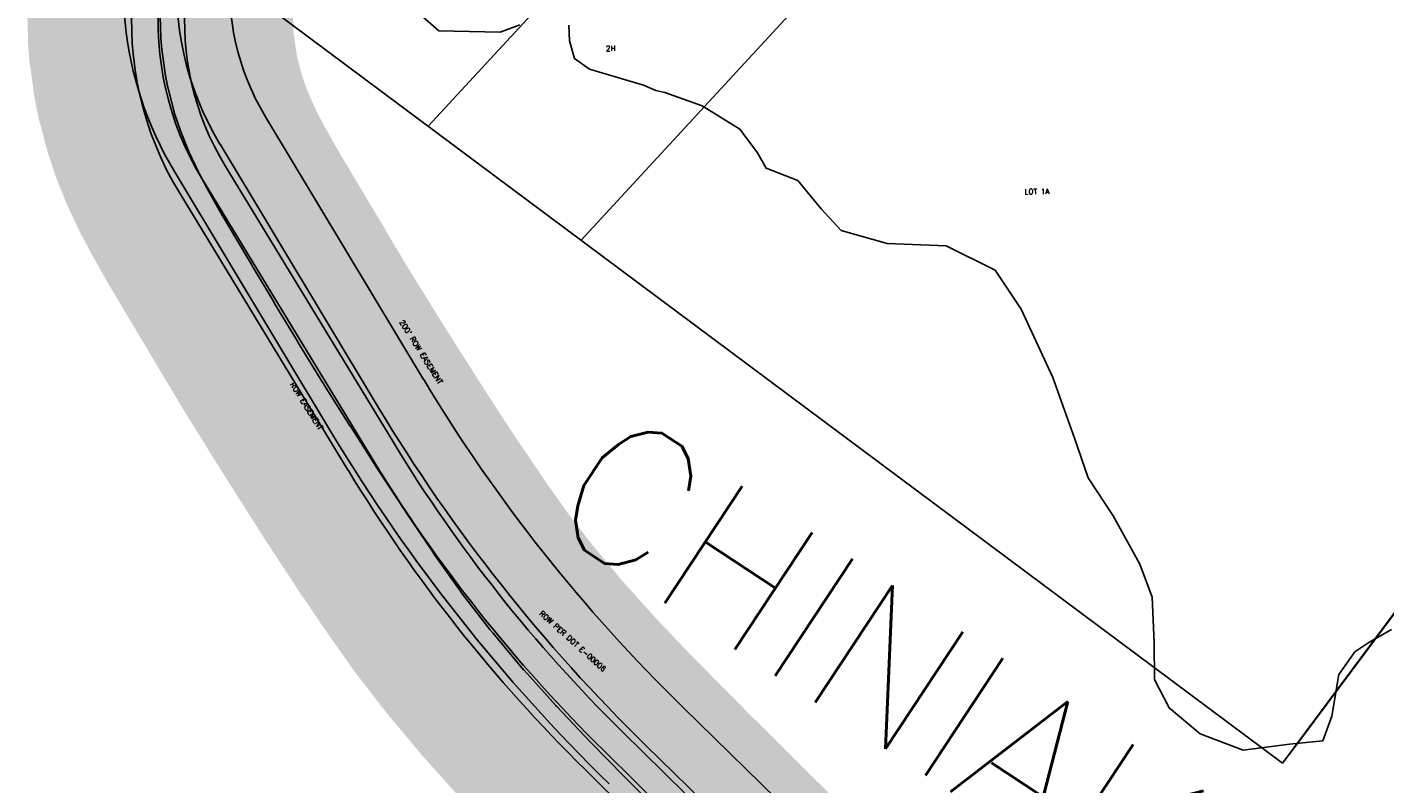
# Model space of a CAD drawing. Header units: feet. Extents: x 18803 to 104580, y -6601 to 116448.
# Tile 22 of 95: x 36269 to 38826, y 75412 to 76837. Entities that reach past the tile are written whole.
import ezdxf

# ---------------------------------------------------------------- set-up
doc = ezdxf.new("R2010")
doc.units = ezdxf.units.FT
doc.header["$LTSCALE"] = 100
doc.header["$MEASUREMENT"] = 0
for name, color, linetype in [('ELPC BOLD TITLE SHEET', 3, 'Continuous'), ('ELPC-XIST', 6, 'Continuous'), ('ELRP', 252, 'Continuous'), ('ETRP', 3, 'Continuous'), ('ETTS-STREAM AND ROAD NAMES', 3, 'Continuous'), ('SL-VICINITY MAP', 2, 'Continuous')]:
    doc.layers.add(name, color=color, linetype=linetype)
doc.styles.add('L100', font='simplex.shx', dxfattribs={"height": 10})
doc.styles.add('L2640', font='simplex.shx', dxfattribs={"height": 264})

msp = doc.modelspace()

# ---------------------------------------------------------------- linework, layer by layer
at = {"layer": 'ELPC BOLD TITLE SHEET', "const_width": 500}
msp.add_lwpolyline([(37666.4, 75157.1), (37647.3, 75175.1), (37647.1, 75175.2), (37602.2, 75218.3), (37581.1, 75238.9), (37580.9, 75239.1), (37535.2, 75284.5), (37535.1, 75284.5), (37516.8, 75302.7), (37516.7, 75302.8), (37466.5, 75352.9), (37466.5, 75352.9), (37454.3, 75365), (37454.2, 75365.1), (37398.9, 75420.7), (37393.6, 75426.1), (37393.6, 75426.1), (37330.8, 75489.9), (37329.6, 75491.2), (37329.4, 75491.4), (37266.5, 75557.7), (37266.2, 75558), (37264.7, 75559.7), (37205.1, 75626.2), (37204.9, 75626.5), (37201.1, 75630.8), (37146, 75696.5), (37145.7, 75696.8), (37140.9, 75702.7), (37089.3, 75769.4), (37088.8, 75770), (37085.3, 75774.8), (37035.5, 75845.4), (37035.4, 75845.6), (37033.2, 75848.9), (36982.9, 75923.2), (36982.8, 75923.3), (36981.2, 75925.8), (36930.3, 76003.3), (36930.2, 76003.5), (36929, 76005.3), (36878.2, 76085.2), (36877.9, 76085.6), (36877.9, 76085.6), (36829.5, 76162.3), (36826.6, 76167), (36826.5, 76167.2), (36782.4, 76238.5), (36782.3, 76238.6), (36778.5, 76244.8), (36778.2, 76245.2), (36737.3, 76313.2), (36731.9, 76322.5), (36693.2, 76387.5), (36693.2, 76387.6), (36685.6, 76400.3), (36685.6, 76400.3), (36685.6, 76400.3), (36648.6, 76462.3), (36637.6, 76480.8), (36637.3, 76481.4), (36607.6, 76534.1), (36593.4, 76560.8), (36592.6, 76562.3), (36573.9, 76602.1), (36558.2, 76641.4), (36557.5, 76643.4), (36547.8, 76672.4), (36534.9, 76720.9), (36534.4, 76723.2), (36530, 76745), (36522.6, 76799.4), (36522.3, 76801.4), (36521.1, 76815.6), (36519.5, 76878.2), (36519.5, 76880.7), (36519.6, 76883.9), (36526, 76951.4), (36527, 76958.1), (36527.6, 76961.1), (36541, 77015.7), (36547.2, 77034.5), (36548.3, 77037.2), (36563.1, 77072), (36581.3, 77107.4)], dxfattribs=at)
at = {"layer": 'ELPC-XIST'}
msp.add_lwpolyline([(37454.2, 75365.1), (37398.9, 75420.7), (37393.6, 75426.1), (37393.6, 75426.1), (37330.8, 75489.9), (37329.6, 75491.2), (37329.4, 75491.4), (37266.5, 75557.7), (37266.2, 75558), (37264.7, 75559.7), (37205.1, 75626.2), (37204.9, 75626.5), (37201.1, 75630.8), (37146, 75696.5), (37145.7, 75696.8), (37140.9, 75702.7), (37089.3, 75769.4), (37088.8, 75770), (37085.3, 75774.8), (37035.5, 75845.4), (37035.4, 75845.6), (37033.2, 75848.9), (36982.9, 75923.2), (36982.8, 75923.3), (36981.2, 75925.8), (36930.3, 76003.3), (36930.2, 76003.5), (36929, 76005.3), (36878.2, 76085.2), (36877.9, 76085.6), (36877.9, 76085.6), (36829.5, 76162.3), (36826.6, 76167), (36826.5, 76167.2), (36782.4, 76238.5), (36782.3, 76238.6), (36778.5, 76244.8), (36778.2, 76245.2), (36737.3, 76313.2), (36731.9, 76322.5), (36693.2, 76387.5), (36693.2, 76387.6), (36685.6, 76400.3), (36685.6, 76400.3), (36685.6, 76400.3), (36648.6, 76462.3), (36637.6, 76480.8), (36637.3, 76481.4), (36607.6, 76534.1), (36593.4, 76560.8), (36592.6, 76562.3), (36573.9, 76602.1), (36558.2, 76641.4), (36557.5, 76643.4), (36547.8, 76672.4), (36534.9, 76720.9), (36534.4, 76723.2), (36530, 76745), (36522.6, 76799.4), (36522.3, 76801.4), (36521.1, 76815.6), (36519.5, 76878.2)], dxfattribs=at)
at = {"layer": 'ELRP'}
for p, q in [((38668.7, 75498.5), (40085.3, 77398.7)), ((37451.1, 77112.3), (37024.7, 76650)), ((36516.3, 77029), (38633.2, 75450.9)), ((38633, 75451.1), (36583.8, 76978.7)), ((37733.9, 76892.2), (37312.6, 76435.4)), ((36718.3, 76667.7), (37016, 76173.1)), ((36632.6, 76616.2), (36930.3, 76121.5)), ((36546.9, 76564.6), (36844.7, 76069.9)), ((36642.2, 76575.8), (36959.7, 76053.9)), ((36599.5, 76549.9), (36916.9, 76027.9)), ((36556.7, 76523.9), (36874.2, 76002)), ((39294, 76339.3), (38633, 75451.1)), ((37505, 75555.3), (37760.9, 75305.5)), ((37390.2, 75510.4), (37689.4, 75216)), ((38633.2, 75450.9), (38668.7, 75498.5)), ((37355.1, 75474.8), (37654.4, 75180.3)), ((37435.1, 75483.8), (37691.1, 75233.9)), ((37320.1, 75439.1), (37619.3, 75144.7))]:
    msp.add_line(p, q, dxfattribs=at)
for centre, radius, start, end in [((37123.5, 76911.6), 573, 138.3619, 211.0425), ((37089, 76847.6), 623, 138.6444, 211.3111), ((37089, 76847.6), 573, 138.6444, 211.3111), ((37123.5, 76911.6), 473, 138.3619, 211.0425), ((37089, 76847.6), 523, 138.6444, 211.3111), ((37123.5, 76911.6), 673, 160.3169, 211.0425), ((39664.3, 77767), 3090.9, 211.0425, 225.6861), ((39664.3, 77767), 3190.9, 211.0425, 225.6861), ((39664.3, 77767), 3290.9, 211.0425, 225.6861), ((39364.5, 77516.7), 2814.8, 211.3111, 225.4611), ((39364.5, 77516.7), 2864.8, 211.3111, 225.4611), ((39364.5, 77516.7), 2914.8, 211.3111, 225.4611)]:
    msp.add_arc(centre, radius, start, end, dxfattribs=at)
at = {"layer": 'SL-VICINITY MAP'}
for points in [[(37196.9, 76841.2), (37159.8, 76827.4), (37044.5, 76829.9), (36979.2, 76886.5)], [(38838.5, 75703), (38795.6, 75678.5), (38769.1, 75660.9), (38739.5, 75618), (38726, 75539.9), (38709.1, 75493.2), (38646.6, 75487), (38559.1, 75475.7), (38478.3, 75506.6), (38419.7, 75555), (38392.3, 75608.7), (38391.5, 75677.9), (38387.9, 75763.7), (38364.4, 75825.9), (38314.5, 75916.6), (38267.5, 75988.5), (38241.4, 76063.1), (38201, 76177.2), (38141.1, 76305.4), (38091.9, 76379.3), (38000, 76424.6), (37888.8, 76429.3), (37801.9, 76453.7), (37764.6, 76494.5), (37720.4, 76547.6), (37660.8, 76570.9), (37644.9, 76599.7), (37611.6, 76644.8), (37540.6, 76688.7), (37470.4, 76713.7), (37453.5, 76717.3), (37430.1, 76727.1), (37328.2, 76757.3), (37300.2, 76777.4), (37290.4, 76810.7), (37289.1, 76840)]]:
    msp.add_lwpolyline(points, dxfattribs=at)

# ---------------------------------------------------------------- texts
at = {"layer": 'ETRP', "style": 'L100'}
for s, rotation, p in [('2H', 0.9563, (37359.3, 76791.5)), ('LOT 1A', 0.9563, (38147.6, 76521.8)), ("200' ROW EASEMENT", 302.0918, (36969.8, 76281.3)), ('ROW EASEMENT', 302.0918, (36763.9, 76164)), ('ROW PER DOT E-00006', 318.0108, (37232.8, 75731.5))]:
    msp.add_text(s, height=10, rotation=rotation, dxfattribs=at).set_placement(p)
at = {"layer": 'ETTS-STREAM AND ROAD NAMES', "style": 'L2640'}
msp.add_text('CHINIAK    HIGHWAY', height=264, rotation=326.5581, dxfattribs=at).set_placement((37234, 75908.3))

doc.saveas('drawing.dxf')
